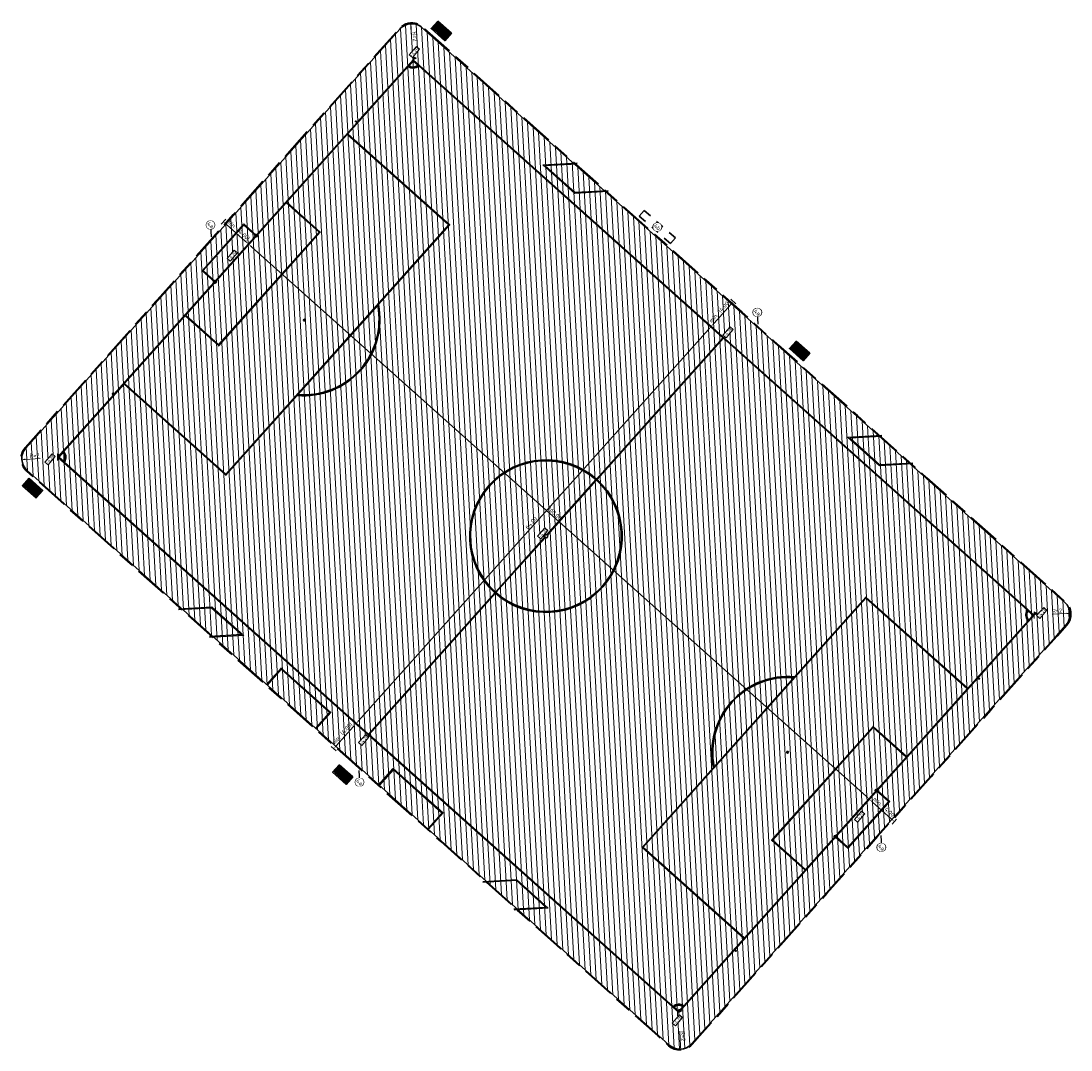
# Model space of a CAD drawing. Extents: x 102885 to 117860, y 477476 to 480770.
# Tile 5 of 7: x 104433 to 104559, y 480344 to 480468. Entities that reach past the tile are written whole.
import ezdxf
from ezdxf.enums import TextEntityAlignment as Align

# ---------------------------------------------------------------- set-up
doc = ezdxf.new("R2010")
doc.units = 0
doc.header["$LTSCALE"] = 0.5
doc.set_wipeout_variables(frame=1)
doc.linetypes.add('VH-OPSLUITBAND_100X200', pattern=[16, 8, -2, 4, -2])
doc.linetypes.add('XX-HIDDEN', pattern=[4, 2, -2])
for name, color, linetype, lineweight in [('N-ME-IE-MEUBILAIR_WEGMEUBILAIR_PAAL-S', 7, 'Continuous', 25), ('N-ME-VH-KANTOPSLUITING_OPSLUITBAND_100X200-G', 150, 'VH-OPSLUITBAND_100X200', 35), ('N-ME-VH-KANTOPSLUITING_VOORKANTBAND-G', 50, 'Continuous', 35), ('N-WE-GR-SPORTVELD-A-200', 62, 'Continuous', 18), ('N-WE-OG-BEBOUWING_BIJZONDERE DOELEINDEN-G', 7, 'Continuous', 25), ('N-WE-VH-MATERIAALGRENS-G', 7, 'XX-HIDDEN', 35), ('N-WE-VH-VERHARDING_ROOSTER-A-200', 252, 'Continuous', 18), ('N-WE-VW-MARKERING_LANGS_STREEP_DOORGETROKKEN_015-G', 7, 'Continuous', 35), ('X-XX-AL-M', 7, 'Continuous', 18), ('X-XX-AL-T18', 10, 'Continuous', 18), ('X-XX-AL-VERWIJZING-S', 7, 'Continuous', 25)]:
    doc.layers.add(name, color=color, linetype=linetype, lineweight=lineweight)
doc.styles.add('NLCS-ISO', font='NLCS-ISO.ttf')
doc.styles.add('NLCS-ISO-M200-T18', font='NLCS-ISO.ttf', dxfattribs={"height": 0.36})
doc.styles.add('NLCS-ISO-M200-T25', font='NLCS-ISO.ttf', dxfattribs={"height": 0.5})
doc.dimstyles.new('NLCS-M200-T25-PIJL_L2_H1', dxfattribs={"dimscale": 0.2, "dimtxt": 2.5, "dimasz": 2.5, "dimexe": 2, "dimexo": 2, "dimgap": 0.7, "dimtad": 1, "dimzin": 0, "dimdsep": 46, "dimtxsty": 'NLCS-ISO-M200-T25', "dimcen": 0, "dimdle": 2, "dimclrd": 256, "dimclre": 256, "dimclrt": 256, "dimadec": 1, "dimazin": 0, "dimtfac": 1, "dimtdec": 3, "dimtofl": 0, "dimtmove": 0, "dimatfit": 3, "dimfxl": 2, "dimfxlon": 1, "dimtfillclr": 256, "dimtolj": 1, "dimtzin": 0, "dimlwd": -1, "dimlwe": -1, "dimarcsym": 0})

# ---------------------------------------------------------------- blocks, each defined once
blk = doc.blocks.new('SIE-WEG_PAAL_VLAGGENMAST-SO')
at = {"linetype": 'ByBlock', "lineweight": 18}
h = blk.add_hatch(color=0, dxfattribs=at)
h.dxf.hatch_style = 1
h.paths.add_polyline_path([(0, 2), (2, 1), (0, 0)])
at = {"color": 0, "linetype": 'ByBlock', "lineweight": 18}
blk.add_lwpolyline([(0, 2), (0, -2)], dxfattribs=at)
blk.add_lwpolyline([(0, 2), (2, 1), (0, 0)], close=True, dxfattribs=at)
blk = doc.blocks.new('SIE-WEG_PAAL_VAST-SO')
blk.add_hatch(color=256).paths.add_polyline_path([(0.09, 0.09), (-0.09, 0.09), (-0.09, -0.09), (0.09, -0.09)])
at = {"flags": 128}
blk.add_lwpolyline([(0.09, 0.09), (-0.09, 0.09), (-0.09, -0.09), (0.09, -0.09)], close=True, dxfattribs=at)
blk.add_circle((0, 0), 0.188)
blk = doc.blocks.new('*D36')
at = {"layer": 'X-XX-AL-M', "transparency": 16777216}
for p, q in [((104516.36, 480430.75), (104515.76, 480431.28)), ((104515.73, 480430.64), (104473.74, 480383.67)), ((104473.7, 480383.03), (104473.11, 480383.57))]:
    blk.add_line(p, q, dxfattribs=at)
for points in [[(104515.67, 480430.69), (104515.79, 480430.58), (104516.06, 480431.01)], [(104473.68, 480383.73), (104473.8, 480383.62), (104473.41, 480383.3)]]:
    blk.add_solid(points, dxfattribs=at)
at = {"layer": 'X-XX-AL-M', "transparency": 16777216, "insert": (104494.44, 480407.42), "char_height": 0.5, "attachment_point": 5, "rotation": 48.2009, "style": 'NLCS-ISO-M200-T25'}
blk.add_mtext('\\A1;64.00', dxfattribs=at)
blk = doc.blocks.new('*D37')
at = {"layer": 'X-XX-AL-M', "transparency": 16777216}
for p, q in [((104460.24, 480440.6), (104460.77, 480441.2)), ((104460.88, 480440.57), (104534.68, 480374.58)), ((104534.78, 480373.95), (104535.32, 480374.55))]:
    blk.add_line(p, q, dxfattribs=at)
for points in [[(104460.93, 480440.63), (104460.82, 480440.51), (104460.5, 480440.9)], [(104534.73, 480374.65), (104534.62, 480374.52), (104535.05, 480374.25)]]:
    blk.add_solid(points, dxfattribs=at)
at = {"layer": 'X-XX-AL-M', "transparency": 16777216, "insert": (104497.27, 480408.55), "char_height": 0.5, "attachment_point": 5, "rotation": 318.2009, "style": 'NLCS-ISO-M200-T25'}
blk.add_mtext('\\A1;100.00', dxfattribs=at)
blk = doc.blocks.new('*D38')
at = {"layer": 'X-XX-AL-M', "transparency": 16777216}
for p, q in [((104457.79, 480443.87), (104457.25, 480443.27)), ((104460.13, 480441.24), (104457.89, 480443.24)), ((104460.77, 480441.2), (104460.24, 480440.6))]:
    blk.add_line(p, q, dxfattribs=at)
for points in [[(104457.95, 480443.3), (104457.84, 480443.18), (104457.52, 480443.57)], [(104460.19, 480441.3), (104460.07, 480441.17), (104460.5, 480440.9)]]:
    blk.add_solid(points, dxfattribs=at)
at = {"layer": 'X-XX-AL-M', "transparency": 16777216, "insert": (104459.3, 480442.56), "char_height": 0.5, "attachment_point": 5, "rotation": 318.2009, "style": 'NLCS-ISO-M200-T25'}
blk.add_mtext('\\A1;min. (4.00)', dxfattribs=at)
blk = doc.blocks.new('*D39')
at = {"layer": 'X-XX-AL-M', "transparency": 16777216}
for p, q in [((104535.32, 480374.55), (104534.78, 480373.95)), ((104537.66, 480371.92), (104535.42, 480373.92)), ((104538.3, 480371.88), (104537.77, 480371.28))]:
    blk.add_line(p, q, dxfattribs=at)
for points in [[(104535.48, 480373.98), (104535.37, 480373.86), (104535.05, 480374.25)], [(104537.72, 480371.98), (104537.61, 480371.85), (104538.04, 480371.58)]]:
    blk.add_solid(points, dxfattribs=at)
at = {"layer": 'X-XX-AL-M', "transparency": 16777216, "insert": (104536.84, 480373.24), "char_height": 0.5, "attachment_point": 5, "rotation": 318.2009, "style": 'NLCS-ISO-M200-T25'}
blk.add_mtext('\\A1;min. (4.00)', dxfattribs=at)
blk = doc.blocks.new('*D40')
at = {"layer": 'X-XX-AL-M', "transparency": 16777216}
for p, q in [((104518.4, 480433.62), (104516.4, 480431.38)), ((104519.03, 480433.73), (104518.43, 480434.26)), ((104516.36, 480430.75), (104515.76, 480431.28))]:
    blk.add_line(p, q, dxfattribs=at)
for points in [[(104518.33, 480433.68), (104518.46, 480433.57), (104518.73, 480433.99)], [(104516.33, 480431.44), (104516.46, 480431.33), (104516.06, 480431.01)]]:
    blk.add_solid(points, dxfattribs=at)
at = {"layer": 'X-XX-AL-M', "transparency": 16777216, "insert": (104517.07, 480432.8), "char_height": 0.5, "attachment_point": 5, "rotation": 48.2009, "style": 'NLCS-ISO-M200-T25'}
blk.add_mtext('\\A1;min. (4.00)', dxfattribs=at)
blk = doc.blocks.new('*D41')
at = {"layer": 'X-XX-AL-M', "transparency": 16777216}
for p, q in [((104473.07, 480382.93), (104471.07, 480380.69)), ((104473.7, 480383.03), (104473.11, 480383.57)), ((104471.04, 480380.05), (104470.44, 480380.58))]:
    blk.add_line(p, q, dxfattribs=at)
for points in [[(104473.01, 480382.98), (104473.13, 480382.87), (104473.41, 480383.3)], [(104471.01, 480380.75), (104471.13, 480380.64), (104470.74, 480380.32)]]:
    blk.add_solid(points, dxfattribs=at)
at = {"layer": 'X-XX-AL-M', "transparency": 16777216, "insert": (104471.74, 480382.1), "char_height": 0.5, "attachment_point": 5, "rotation": 48.2009, "style": 'NLCS-ISO-M200-T25'}
blk.add_mtext('\\A1;min. (4.00)', dxfattribs=at)
blk = doc.blocks.new('N-SAL-VERWIJZING_MATERIAALNUMMER-SO')
blk.add_circle((0, 0), 2.46)
blk.add_wipeout([(2.46, 0), (2.46, 0.15), (2.44, 0.31), (2.42, 0.46), (2.39, 0.61), (2.34, 0.76), (2.29, 0.91), (2.23, 1.05), (2.16, 1.19), (2.08, 1.32), (1.99, 1.45), (1.9, 1.57), (1.8, 1.69), (1.69, 1.8), (1.57, 1.9), (1.45, 1.99), (1.32, 2.08), (1.19, 2.16), (1.05, 2.23), (0.91, 2.29), (0.76, 2.34), (0.61, 2.39), (0.46, 2.42), (0.31, 2.44), (0.15, 2.46), (0, 2.46), (-0.15, 2.46), (-0.31, 2.44), (-0.46, 2.42), (-0.61, 2.39), (-0.76, 2.34), (-0.91, 2.29), (-1.05, 2.23), (-1.19, 2.16), (-1.32, 2.08), (-1.45, 1.99), (-1.57, 1.9), (-1.69, 1.8), (-1.8, 1.69), (-1.9, 1.57), (-1.99, 1.45), (-2.08, 1.32), (-2.16, 1.19), (-2.23, 1.05), (-2.29, 0.91), (-2.34, 0.76), (-2.39, 0.61), (-2.42, 0.46), (-2.44, 0.31), (-2.46, 0.15), (-2.46, 0), (-2.46, -0.15), (-2.44, -0.31), (-2.42, -0.46), (-2.39, -0.61), (-2.34, -0.76), (-2.29, -0.91), (-2.23, -1.05), (-2.16, -1.19), (-2.08, -1.32), (-1.99, -1.45), (-1.9, -1.57), (-1.8, -1.69), (-1.69, -1.8), (-1.57, -1.9), (-1.45, -1.99), (-1.32, -2.08), (-1.19, -2.16), (-1.05, -2.23), (-0.91, -2.29), (-0.76, -2.34), (-0.61, -2.39), (-0.46, -2.42), (-0.31, -2.44), (-0.15, -2.46), (0, -2.46), (0.15, -2.46), (0.31, -2.44), (0.46, -2.42), (0.61, -2.39), (0.76, -2.34), (0.91, -2.29), (1.05, -2.23), (1.19, -2.16), (1.32, -2.08), (1.45, -1.99), (1.57, -1.9), (1.69, -1.8), (1.8, -1.69), (1.9, -1.57), (1.99, -1.45), (2.08, -1.32), (2.16, -1.19), (2.23, -1.05), (2.29, -0.91), (2.34, -0.76), (2.39, -0.61), (2.42, -0.46), (2.44, -0.31)])
at = {"style": 'NLCS-ISO'}
blk.add_attdef('MATERIAALNUMMER', text='', height=2.5, dxfattribs=at).set_placement((0, 0), align=Align.MIDDLE_CENTER)
blk = doc.blocks.new('*D55')
at = {"layer": 'X-XX-AL-M', "transparency": 16777216}
blk.add_line((104435.5, 480415.15), (104433.72, 480415.04), dxfattribs=at)
blk.add_solid([(104433.72, 480415.13), (104433.73, 480414.96), (104433.22, 480415.02)], dxfattribs=at)
at = {"layer": 'X-XX-AL-M', "transparency": 16777216, "insert": (104434.84, 480415.5), "char_height": 0.5, "attachment_point": 5, "rotation": 3.3685, "style": 'NLCS-ISO-M200-T25'}
blk.add_mtext('\\A1;R=2', dxfattribs=at)
blk = doc.blocks.new('*D56')
at = {"layer": 'X-XX-AL-M', "transparency": 16777216}
blk.add_line((104512.27, 480346.44), (104512.36, 480344.66), dxfattribs=at)
blk.add_solid([(104512.44, 480344.67), (104512.28, 480344.66), (104512.38, 480344.16)], dxfattribs=at)
at = {"layer": 'X-XX-AL-M', "transparency": 16777216, "insert": (104512.69, 480345.82), "char_height": 0.5, "attachment_point": 5, "rotation": 272.9373, "style": 'NLCS-ISO-M200-T25'}
blk.add_mtext('\\A1;R=2', dxfattribs=at)
blk = doc.blocks.new('*D57')
at = {"layer": 'X-XX-AL-M', "transparency": 16777216}
blk.add_line((104556.96, 480396.45), (104558.73, 480396.55), dxfattribs=at)
blk.add_solid([(104558.73, 480396.63), (104558.74, 480396.47), (104559.23, 480396.58)], dxfattribs=at)
at = {"layer": 'X-XX-AL-M', "transparency": 16777216, "insert": (104557.57, 480396.87), "char_height": 0.5, "attachment_point": 5, "rotation": 3.2255, "style": 'NLCS-ISO-M200-T25'}
blk.add_mtext('\\A1;R=2', dxfattribs=at)
blk = doc.blocks.new('*D58')
at = {"layer": 'X-XX-AL-M', "transparency": 16777216}
blk.add_line((104480.12, 480465.14), (104480.02, 480466.92), dxfattribs=at)
blk.add_solid([(104480.11, 480466.92), (104479.94, 480466.91), (104479.99, 480467.42)], dxfattribs=at)
at = {"layer": 'X-XX-AL-M', "transparency": 16777216, "insert": (104480.48, 480465.8), "char_height": 0.5, "attachment_point": 5, "rotation": 273.2338, "style": 'NLCS-ISO-M200-T25'}
blk.add_mtext('\\A1;R=2', dxfattribs=at)

msp = doc.modelspace()

# ---------------------------------------------------------------- hatches: boundary and pattern name
at = {"layer": 'N-WE-GR-SPORTVELD-A-200'}
h = msp.add_hatch(dxfattribs=at)
h.set_pattern_fill('ANSI31', color=256, scale=0.2, angle=90)
h.set_pattern_definition([(93.17345, (104479.9161, 480468.8137), (-0.6340262, -0.0351528), [])])
edge = h.paths.add_edge_path()
edge.add_arc((104512.282, 480346.162), 1.9, 227.94417, 317.93045)
edge.add_line((104513.693, 480344.889), (104514.95, 480346.282))
edge.add_line((104514.95, 480346.282), (104522.651, 480354.922))
edge.add_line((104522.651, 480354.922), (104529.865, 480363))
edge.add_line((104529.865, 480363), (104535.943, 480369.835))
edge.add_line((104535.943, 480369.835), (104542.377, 480377.005))
edge.add_line((104542.377, 480377.005), (104549.549, 480385.024))
edge.add_line((104549.549, 480385.024), (104557.483, 480393.886))
edge.add_line((104557.483, 480393.886), (104558.655, 480395.201))
edge.add_arc((104557.237, 480396.465), 1.9, 318.2806, 408.17031)
edge.add_line((104558.504, 480397.881), (104550.771, 480404.802))
edge.add_line((104550.771, 480404.802), (104541.883, 480412.761))
edge.add_line((104541.883, 480412.761), (104533.538, 480420.222))
edge.add_line((104533.538, 480420.222), (104524.071, 480428.695))
edge.add_line((104524.071, 480428.695), (104519.688, 480432.632))
edge.add_line((104519.688, 480432.632), (104510.421, 480440.924))
edge.add_line((104510.421, 480440.924), (104498.962, 480451.088))
edge.add_line((104498.962, 480451.088), (104490.978, 480458.243))
edge.add_line((104490.978, 480458.243), (104481.375, 480466.837))
edge.add_arc((104480.108, 480465.421), 1.9, 48.17345, 138.29418)
edge.add_line((104478.689, 480466.686), (104474.569, 480462.062))
edge.add_line((104474.569, 480462.062), (104464.974, 480451.329))
edge.add_line((104464.974, 480451.329), (104458.756, 480444.36))
edge.add_line((104458.756, 480444.36), (104449.628, 480434.125))
edge.add_line((104449.628, 480434.125), (104442.711, 480426.373))
edge.add_line((104442.711, 480426.373), (104435.086, 480417.832))
edge.add_line((104435.086, 480417.832), (104433.803, 480416.4))
edge.add_arc((104435.218, 480415.133), 1.9, 138.13708, 228.59996)
edge.add_line((104433.962, 480413.707), (104435.414, 480412.427))
edge.add_line((104435.414, 480412.427), (104447.387, 480401.724))
edge.add_line((104447.387, 480401.724), (104458.803, 480391.498))
edge.add_line((104458.803, 480391.498), (104472.594, 480379.167))
edge.add_line((104472.594, 480379.167), (104483.654, 480369.27))
edge.add_line((104483.654, 480369.27), (104497.581, 480356.79))
edge.add_line((104497.581, 480356.79), (104509.701, 480345.932))
edge.add_line((104509.701, 480345.932), (104511.01, 480344.751))
at = {"layer": 'N-WE-VH-VERHARDING_ROOSTER-A-200'}
h = msp.add_hatch(dxfattribs=at)
h.set_pattern_fill('AVH-ROOSTER', color=256, scale=0.04, angle=-41.82866, pattern_type=2)
h.set_pattern_definition([(318.171339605, (-293806.37089, 192167.04703), (0.080028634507, 0.089417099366), []), (48.171339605, (-293806.37089, 192167.04703), (-0.17883419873, 0.16005726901), [])])
h.paths.add_polyline_path([(104483.244, 480467.513), (104482.577, 480466.768), (104484.068, 480465.434), (104484.735, 480466.179)])
h = msp.add_hatch(dxfattribs=at)
h.set_pattern_fill('AVH-ROOSTER', color=256, scale=0.04, angle=-41.82866, pattern_type=2)
h.set_pattern_definition([(318.171339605, (-293763.36999, 192128.63197), (0.080028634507, 0.089417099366), []), (48.171339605, (-293763.37, 192128.63197), (-0.17883419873, 0.16005726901), [])])
h.paths.add_polyline_path([(104526.245, 480429.098), (104525.578, 480428.352), (104527.069, 480427.019), (104527.735, 480427.764)])
h = msp.add_hatch(dxfattribs=at)
h.set_pattern_fill('AVH-ROOSTER', color=256, scale=0.04, angle=-41.82866, pattern_type=2)
h.set_pattern_definition([(318.171339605, (-293855.41066, 192112.168), (0.080028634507, 0.089417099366), []), (48.171339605, (-293855.41066, 192112.168), (-0.17883419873, 0.16005726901), [])])
h.paths.add_polyline_path([(104434.205, 480412.634), (104433.538, 480411.889), (104435.028, 480410.555), (104435.695, 480411.3)])

# ---------------------------------------------------------------- linework, layer by layer
at = {"layer": 'N-ME-VH-KANTOPSLUITING_OPSLUITBAND_100X200-G', "flags": 128}
msp.add_lwpolyline([(104558.73, 480395.134), (104557.558, 480393.819), (104549.624, 480384.957), (104542.451, 480376.938), (104536.018, 480369.768), (104529.94, 480362.933), (104522.726, 480354.855), (104515.024, 480346.215), (104513.767, 480344.822, -0.4141434), (104510.943, 480344.677), (104509.634, 480345.858), (104497.514, 480356.716), (104483.587, 480369.196), (104472.527, 480379.092), (104458.736, 480391.423), (104447.32, 480401.649), (104435.348, 480412.352), (104433.896, 480413.632, -0.4165817), (104433.729, 480416.467), (104435.011, 480417.899), (104442.636, 480426.44), (104449.553, 480434.192), (104458.681, 480444.427), (104464.899, 480451.396), (104474.494, 480462.129), (104478.615, 480466.752, -0.4148309), (104481.441, 480466.912), (104491.045, 480458.318), (104499.029, 480451.163), (104510.488, 480440.999), (104519.755, 480432.706), (104524.138, 480428.769), (104533.605, 480420.297), (104541.95, 480412.836), (104550.838, 480404.876), (104558.571, 480397.955, -0.4136499)], format="xyb", close=True, dxfattribs=at)
for points in [[(104483.244, 480467.513), (104484.735, 480466.179), (104484.068, 480465.434), (104482.577, 480466.768)], [(104526.245, 480429.098), (104527.735, 480427.764), (104527.069, 480427.019), (104525.578, 480428.352)], [(104434.205, 480412.634), (104435.695, 480411.3), (104435.028, 480410.555), (104433.538, 480411.889)]]:
    msp.add_lwpolyline(points, close=True, dxfattribs=at)
at = {"layer": 'N-ME-VH-KANTOPSLUITING_VOORKANTBAND-G', "flags": 128}
msp.add_lwpolyline([(104433.803, 480416.4), (104435.086, 480417.832), (104442.711, 480426.373), (104449.628, 480434.125), (104458.756, 480444.36), (104464.974, 480451.329), (104474.569, 480462.062), (104478.689, 480466.686, -0.4148309), (104481.375, 480466.837), (104490.978, 480458.243), (104498.962, 480451.088), (104510.421, 480440.924), (104519.688, 480432.632), (104524.071, 480428.695), (104533.538, 480420.222), (104541.883, 480412.761), (104550.771, 480404.802), (104558.504, 480397.881, -0.4136499), (104558.655, 480395.201), (104557.483, 480393.886), (104549.549, 480385.024), (104542.377, 480377.005), (104535.943, 480369.835), (104529.865, 480363), (104522.651, 480354.922), (104514.95, 480346.282), (104513.693, 480344.889, -0.4141434), (104511.01, 480344.751), (104509.701, 480345.932), (104497.581, 480356.79), (104483.654, 480369.27), (104472.594, 480379.167), (104458.803, 480391.498), (104447.387, 480401.724), (104435.414, 480412.427), (104433.962, 480413.707, -0.4165817)], format="xyb", close=True, dxfattribs=at)
for points in [[(104483.236, 480467.654), (104484.876, 480466.187), (104484.075, 480465.293), (104482.436, 480466.76)], [(104526.237, 480429.239), (104527.877, 480427.772), (104527.076, 480426.877), (104525.437, 480428.345)], [(104434.197, 480412.775), (104435.836, 480411.308), (104435.036, 480410.414), (104433.396, 480411.881)]]:
    msp.add_lwpolyline(points, close=True, dxfattribs=at)
at = {"layer": 'N-WE-OG-BEBOUWING_BIJZONDERE DOELEINDEN-G', "flags": 128}
for points in [[(104503.693, 480447.18), (104499.679, 480446.953), (104495.854, 480450.388), (104499.967, 480450.621)], [(104503.687, 480447.28), (104499.714, 480447.055), (104496.099, 480450.302), (104499.973, 480450.521)], [(104461.486, 480441.927), (104459.957, 480443.293), (104454.945, 480437.687), (104456.473, 480436.321)], [(104461.419, 480441.853), (104459.965, 480443.152), (104455.086, 480437.695), (104456.54, 480436.396)], [(104540.271, 480414.498), (104536.257, 480414.268), (104532.43, 480417.7), (104536.543, 480417.936)], [(104540.266, 480414.598), (104536.293, 480414.37), (104532.676, 480417.614), (104536.549, 480417.836)], [(104452.112, 480397.11), (104456.126, 480397.348), (104459.959, 480393.922), (104455.846, 480393.679)], [(104452.118, 480397.01), (104456.09, 480397.245), (104459.713, 480394.008), (104455.84, 480393.778)], [(104530.948, 480369.736), (104532.476, 480368.369), (104537.488, 480373.975), (104535.96, 480375.342)], [(104531.014, 480369.81), (104532.468, 480368.51), (104537.347, 480373.967), (104535.893, 480375.267)], [(104488.659, 480364.399), (104492.673, 480364.629), (104496.5, 480361.197), (104492.387, 480360.961)], [(104488.665, 480364.299), (104492.637, 480364.527), (104496.255, 480361.283), (104492.381, 480361.061)]]:
    msp.add_lwpolyline(points, dxfattribs=at)
at = {"layer": 'N-WE-VH-MATERIAALGRENS-G'}
for p, q in [((104507.999, 480444.91), (104507.407, 480444.232)), ((104511.766, 480441.622), (104507.999, 480444.91)), ((104507.407, 480444.232), (104511.174, 480440.944)), ((104511.174, 480440.944), (104511.766, 480441.622))]:
    msp.add_line(p, q, dxfattribs=at)
at = {"layer": 'N-WE-VW-MARKERING_LANGS_STREEP_DOORGETROKKEN_015-G', "flags": 128}
for points in [[(104473.506, 480455.446), (104473.357, 480455.58), (104473.423, 480455.654), (104473.572, 480455.521), (104480.271, 480463.013), (104554.82, 480396.361), (104548.121, 480388.869), (104548.27, 480388.735), (104548.204, 480388.661), (104548.054, 480388.794), (104518.927, 480356.216), (104519.077, 480356.083), (104519.01, 480356.009), (104518.861, 480356.142), (104512.162, 480348.65), (104437.614, 480415.302), (104444.312, 480422.794), (104444.163, 480422.927), (104444.23, 480423.002), (104444.379, 480422.868)], [(104472.381, 480454.038), (104484.532, 480443.173), (104457.805, 480413.279), (104445.653, 480424.144), (104452.918, 480432.269), (104456.944, 480428.67), (104469.141, 480442.313), (104465.115, 480445.912)], [(104452.985, 480432.344), (104465.049, 480445.837), (104469, 480442.305), (104456.936, 480428.811)], [(104539.515, 480379.393), (104535.489, 480382.992), (104523.292, 480369.35), (104527.318, 480365.751), (104520.053, 480357.625), (104507.901, 480368.489), (104534.629, 480398.383), (104546.78, 480387.519)], [(104527.384, 480365.825), (104539.448, 480379.319), (104535.497, 480382.851), (104523.433, 480369.358)]]:
    msp.add_lwpolyline(points, close=True, dxfattribs=at)
for points in [[(104474.917, 480382.084), (104490.081, 480399.044, -0.9945504), (104502.278, 480412.686), (104517.441, 480429.646), (104480.946, 480462.275, -0.3566822), (104479.682, 480462.205), (104472.447, 480454.112), (104484.673, 480443.181), (104476.117, 480433.611, -0.499146), (104466.369, 480422.708), (104457.812, 480413.138), (104445.586, 480424.069), (104438.351, 480415.977, -0.3566822), (104438.422, 480414.713)], [(104479.749, 480462.28), (104480.279, 480462.872), (104480.871, 480462.342, -0.3503971)], [(104476.033, 480433.518), (104466.453, 480422.802, 0.4939496)], [(104512.751, 480349.458), (104519.986, 480357.55), (104507.76, 480368.481), (104516.316, 480378.052, -0.499146), (104526.064, 480388.954), (104534.621, 480398.524), (104546.847, 480387.594), (104554.082, 480395.686, -0.3566822), (104554.011, 480396.95), (104517.516, 480429.579), (104502.352, 480412.619, -0.9945504), (104490.155, 480398.977), (104474.992, 480382.017), (104511.487, 480349.387, -0.3566822)], [(104438.347, 480414.78), (104437.755, 480415.31), (104438.284, 480415.902, -0.3503971)], [(104496.322, 480406.024, 0.793492), (104496.037, 480405.705), (104490.147, 480399.118, -0.9944903), (104502.211, 480412.611)], [(104496.397, 480405.958, -0.793492), (104496.111, 480405.638), (104490.222, 480399.051, 0.9944903), (104502.286, 480412.545)], [(104554.086, 480396.883), (104554.678, 480396.353), (104554.149, 480395.761, -0.3503971)], [(104525.981, 480388.861), (104516.4, 480378.145, -0.4939496)], [(104512.684, 480349.383), (104512.154, 480348.791), (104511.562, 480349.32, -0.3503971)]]:
    msp.add_lwpolyline(points, format="xyb", close=True, dxfattribs=at)
for points in [[(104462.678, 480388.033), (104464.426, 480389.988), (104470.39, 480384.656), (104468.642, 480382.701)], [(104462.753, 480387.966), (104464.434, 480389.847), (104470.249, 480384.648), (104468.568, 480382.767)], [(104476.154, 480375.985), (104477.902, 480377.94), (104483.866, 480372.607), (104482.118, 480370.652)], [(104476.229, 480375.918), (104477.91, 480377.798), (104483.725, 480372.6), (104482.043, 480370.719)]]:
    msp.add_lwpolyline(points, dxfattribs=at)
at = {"layer": 'N-WE-VW-MARKERING_LANGS_STREEP_DOORGETROKKEN_015-G'}
for centre in [(104467.217, 480431.759), (104525.216, 480379.904)]:
    msp.add_circle(centre, 0.1, dxfattribs=at)
at = {"layer": 'X-XX-AL-VERWIJZING-S', "flags": 128}
for points in [[(104455.956, 480443.169), (104456.032, 480441.756)], [(104521.582, 480432.684), (104521.658, 480431.272)], [(104473.764, 480377.718), (104473.84, 480376.306)], [(104536.403, 480369.898), (104536.478, 480368.486)]]:
    msp.add_lwpolyline(points, dxfattribs=at)

# ---------------------------------------------------------------- block references
at = {"layer": 'N-ME-IE-MEUBILAIR_WEGMEUBILAIR_PAAL-S', "xscale": 0.2, "yscale": 0.2, "zscale": 0.2}
for p in [(104480.271, 480463.013), (104437.614, 480415.302), (104554.82, 480396.361), (104512.162, 480348.65)]:
    msp.add_blockref('SIE-WEG_PAAL_VLAGGENMAST-SO', p, dxfattribs=at)
at = {"layer": 'N-ME-IE-MEUBILAIR_WEGMEUBILAIR_PAAL-S'}
for p in [(104461.452, 480441.89), (104456.507, 480436.358)]:
    msp.add_blockref('SIE-WEG_PAAL_VAST-SO', p, dxfattribs=at)
at = {"layer": 'N-ME-IE-MEUBILAIR_WEGMEUBILAIR_PAAL-S', "rotation": 180}
for p in [(104535.926, 480375.304), (104530.981, 480369.773)]:
    msp.add_blockref('SIE-WEG_PAAL_VAST-SO', p, dxfattribs=at)

# ---------------------------------------------------------------- dimensions: what is measured, and where the dimension line sits
at = {"layer": 'X-XX-AL-M'}
for base, p1, p2, angle, picture, middle in [((104457.519, 480443.57), (104461.382, 480441.886), (104458.496, 480444.664), 318.20095, '*D38', (104459.304, 480442.565)), ((104516.063, 480431.012), (104520.043, 480432.821), (104517.508, 480429.72), 48.20095, '*D40', (104517.068, 480432.797)), ((104470.739, 480380.318), (104474.719, 480382.127), (104472.184, 480379.026), 48.20095, '*D41', (104471.744, 480382.103)), ((104535.051, 480374.251), (104538.914, 480372.566), (104536.029, 480375.344), 318.20095, '*D39', (104536.837, 480373.245))]:
    dim = msp.add_linear_dim(base=base, p1=p1, p2=p2, angle=angle, text='min. (<>)', dimstyle='NLCS-M200-T25-PIJL_L2_H1', dxfattribs=at)
    dim.commit()
    dim.dimension.update_dxf_attribs({"geometry": picture, "text_midpoint": middle})
dim = msp.add_linear_dim(base=(104535.051, 480374.251), p1=(104458.942, 480439.157), p2=(104533.491, 480372.505), angle=318.20095, dimstyle='NLCS-M200-T25-PIJL_L2_H1', dxfattribs=at)
dim.commit()
dim.dimension.update_dxf_attribs({"geometry": '*D37', "text_midpoint": (104497.013, 480408.26), "dimtype": 160})
dim = msp.add_linear_dim(base=(104473.406, 480383.301), p1=(104517.508, 480429.72), p2=(104474.851, 480382.009), angle=48.20095, dimstyle='NLCS-M200-T25-PIJL_L2_H1', dxfattribs=at)
dim.commit()
dim.dimension.update_dxf_attribs({"geometry": '*D36', "text_midpoint": (104494.444, 480407.416)})

# ---------------------------------------------------------------- next in the draw order: block references
at = {"layer": 'X-XX-AL-VERWIJZING-S', "xscale": 0.2, "yscale": 0.2, "zscale": 0.2, "rotation": 318.8831542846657}
for p, values in [((104455.956, 480443.169), {'MATERIAALNUMMER': '4a'}), ((104509.586, 480442.927), {'MATERIAALNUMMER': '4b'}), ((104521.582, 480432.684), {'MATERIAALNUMMER': '4a'}), ((104473.84, 480376.306), {'MATERIAALNUMMER': '4a'}), ((104536.478, 480368.486), {'MATERIAALNUMMER': '4a'})]:
    msp.add_blockref('N-SAL-VERWIJZING_MATERIAALNUMMER-SO', p, dxfattribs=at).add_auto_attribs(values)

# ---------------------------------------------------------------- next in the draw order: texts
at = {"layer": 'X-XX-AL-T18', "char_height": 0.36, "attachment_point": 5, "rotation": 48.88, "style": 'NLCS-ISO-M200-T18', "bg_fill": 19, "box_fill_scale": 1.2, "bg_fill_color": 256, "bg_fill_transparency": 0}
for s, insert in [('-4.28', (104480.431, 480463.943)), ('-4.20', (104458.57, 480439.491)), ('-4.28', (104518.078, 480430.283)), ('-4.28', (104436.708, 480415.039)), ('-4.20', (104495.844, 480406.165)), ('-4.28', (104555.726, 480396.624)), ('-4.28', (104474.355, 480381.379)), ('-4.20', (104533.864, 480372.172)), ('-4.28', (104512.002, 480347.72))]:
    msp.add_mtext_dynamic_manual_height_columns(s, width=1.17222, gutter_width=1.8, heights=[0], dxfattribs=dict(at, insert=insert))

# ---------------------------------------------------------------- next in the draw order: hatches: boundary and pattern name
at = {"layer": 'N-WE-VH-VERHARDING_ROOSTER-A-200'}
h = msp.add_hatch(dxfattribs=at)
h.set_pattern_fill('AVH-ROOSTER', color=256, scale=0.04, angle=-41.82866, pattern_type=2)
h.set_pattern_definition([(318.171339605, (-293818.20256, 192077.79341), (0.080028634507, 0.089417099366), []), (48.171339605, (-293818.20256, 192077.79341), (-0.17883419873, 0.16005726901), [])])
h.paths.add_polyline_path([(104471.413, 480378.259), (104470.746, 480377.514), (104472.236, 480376.18), (104472.903, 480376.925)])

# ---------------------------------------------------------------- next in the draw order: linework, layer by layer
at = {"layer": 'N-ME-VH-KANTOPSLUITING_OPSLUITBAND_100X200-G', "flags": 128}
msp.add_lwpolyline([(104471.413, 480378.259), (104472.903, 480376.925), (104472.236, 480376.18), (104470.746, 480377.514)], close=True, dxfattribs=at)
at = {"layer": 'N-ME-VH-KANTOPSLUITING_VOORKANTBAND-G', "flags": 128}
msp.add_lwpolyline([(104471.405, 480378.4), (104473.044, 480376.933), (104472.244, 480376.039), (104470.605, 480377.506)], close=True, dxfattribs=at)

# ---------------------------------------------------------------- next in the draw order: dimensions: what is measured, and where the dimension line sits
at = {"layer": 'X-XX-AL-M'}
for center, mpoint, picture, middle in [((104480.108, 480465.421), (104479.995, 480467.418), '*D58', (104480.087, 480465.781)), ((104435.218, 480415.133), (104433.222, 480415.015), '*D55', (104434.859, 480415.111)), ((104557.237, 480396.465), (104559.234, 480396.577), '*D57', (104557.596, 480396.485)), ((104512.282, 480346.162), (104512.385, 480344.165), '*D56', (104512.301, 480345.803))]:
    dim = msp.add_radius_dim(center=center, mpoint=mpoint, dimstyle='NLCS-M200-T25-PIJL_L2_H1', override={"dimdec": 0, "dimpost": 'R=<>'}, dxfattribs=at)
    dim.commit()
    dim.dimension.update_dxf_attribs({"geometry": picture, "text_midpoint": middle, "dimtype": 164})

doc.saveas('drawing.dxf')
